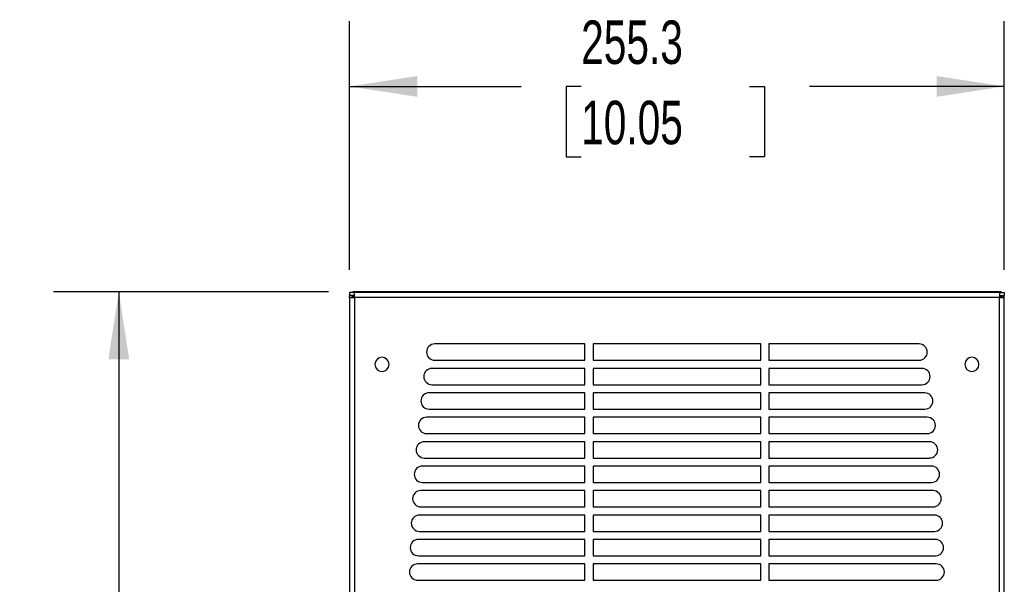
# Model space of a CAD drawing. Header units: millimetres. Extents: x 0 to 2235, y 0 to 1727.
# Tile 12 of 30: x 201 to 585, y 696 to 916. Entities that reach past the tile are written whole.
import ezdxf

# ---------------------------------------------------------------- set-up
doc = ezdxf.new("R2010")
doc.units = ezdxf.units.MM
doc.header["$LTSCALE"] = 8
doc.layers.add('DIMENSIONS', color=140, linetype='Continuous', lineweight=25)
doc.styles.add('SLDTEXTSTYLE0', font='TXT', dxfattribs={"width": 0.7})
doc.dimstyles.new('SLDDIMSTYLE1', dxfattribs={"dimtxt": 17.264063, "dimasz": 26.416, "dimexe": 0, "dimexo": 0.0625, "dimgap": 4.316016, "dimtad": 0, "dimtih": 1, "dimtoh": 1, "dimdec": 1, "dimrnd": 1e-09, "dimzin": 12, "dimdsep": 46, "dimtxsty": 'SLDTEXTSTYLE0', "dimsah": 1, "dimcen": 0.09, "dimadec": 0, "dimazin": 3, "dimtfac": 1, "dimtdec": 1, "dimtofl": 0, "dimtmove": 0, "dimatfit": 3, "dimfxl": 0, "dimfrac": 2, "dimtolj": 1, "dimtzin": 12, "dimarcsym": 0})

# ---------------------------------------------------------------- blocks, each defined once
blk = doc.blocks.new('_D_14')
at = {"layer": 'DIMENSIONS'}
for p, q in [((321.02, 810.09), (213.85, 810.09)), ((239.25, 810.09), (239.25, 596.95)), ((206.42, 565.64), (200.62, 565.64)), ((200.62, 565.64), (200.62, 538.21)), ((272.08, 565.64), (277.88, 565.64)), ((277.88, 565.64), (277.88, 538.21)), ((200.62, 538.21), (206.42, 538.21)), ((277.88, 538.21), (272.08, 538.21)), ((239.25, 298.02), (239.25, 534.34)), ((319.08, 298.02), (213.85, 298.02))]:
    blk.add_line(p, q, dxfattribs=at)
for points in [[(239.25, 810.09), (235.19, 783.67), (243.31, 783.67)], [(239.25, 298.02), (243.31, 324.44), (235.19, 324.44)]]:
    blk.add_solid(points, dxfattribs=at)
at = {"layer": 'DIMENSIONS', "char_height": 16.933, "attachment_point": 1, "style": 'SLDTEXTSTYLE0'}
for s, insert in [('512.1', (206.42, 591.34)), ('20.16', (206.42, 560.03))]:
    blk.add_mtext(s, dxfattribs=dict(at, insert=insert))
blk = doc.blocks.new('_D_15')
at = {"layer": 'DIMENSIONS'}
for p, q in [((329.25, 818.66), (329.25, 915.49)), ((584.53, 818.66), (584.53, 915.49)), ((329.25, 890.09), (396.15, 890.09)), ((419.54, 890.09), (413.75, 890.09)), ((413.75, 890.09), (413.75, 862.65)), ((485.21, 890.09), (491, 890.09)), ((491, 890.09), (491, 862.65)), ((584.53, 890.09), (508.6, 890.09)), ((413.75, 862.65), (419.54, 862.65)), ((491, 862.65), (485.21, 862.65))]:
    blk.add_line(p, q, dxfattribs=at)
for points in [[(329.25, 890.09), (355.66, 886.03), (355.66, 894.15)], [(584.53, 890.09), (558.12, 894.15), (558.12, 886.03)]]:
    blk.add_solid(points, dxfattribs=at)
at = {"layer": 'DIMENSIONS', "char_height": 16.933, "attachment_point": 1, "style": 'SLDTEXTSTYLE0'}
for s, insert in [('255.3', (419.54, 915.78)), ('10.05', (419.54, 884.48))]:
    blk.add_mtext(s, dxfattribs=dict(at, insert=insert))

msp = doc.modelspace()

# ---------------------------------------------------------------- linework, layer by layer
for p, q in [((582.59, 810.09), (331.18, 810.09)), ((331.18, 809.74), (331.18, 810.09)), ((582.59, 810.09), (582.59, 809.74)), ((329.25, 809.74), (329.25, 808.6)), ((331.1, 809.74), (329.25, 809.74)), ((331.1, 808.6), (329.25, 808.6)), ((330.39, 808.5), (329.25, 808.5)), ((329.25, 807.89), (329.25, 808.5)), ((329.25, 807.89), (329.25, 303.59)), ((329.25, 807.89), (330.39, 807.89)), ((330.39, 807.89), (330.39, 808.5)), ((331.18, 808.15), (330.39, 808.15)), ((582.68, 809.74), (331.1, 809.74)), ((331.1, 809.74), (331.1, 808.6)), ((331.18, 807.81), (331.18, 303.67)), ((582.6, 807.81), (331.18, 807.81)), ((582.59, 808.15), (583.39, 808.15)), ((582.6, 303.67), (582.6, 807.81)), ((582.68, 809.74), (582.68, 808.6)), ((582.68, 809.74), (584.53, 809.74)), ((582.68, 808.6), (584.53, 808.6)), ((583.39, 808.5), (584.53, 808.5)), ((583.39, 807.89), (583.39, 808.5)), ((584.53, 807.89), (583.39, 807.89)), ((584.53, 809.74), (584.53, 808.6)), ((584.53, 807.89), (584.53, 808.5)), ((584.53, 303.59), (584.53, 807.89)), ((329.24, 794.53), (329.25, 794.62)), ((329.24, 794.53), (329.24, 793.32)), ((329.24, 794.53), (329.25, 794.53)), ((329.24, 793.32), (329.24, 298.02)), ((329.24, 793.32), (329.25, 793.32)), ((421, 789.72), (362.44, 789.72)), ((421, 783.37), (421, 789.72)), ((424.17, 789.72), (424.17, 783.37)), ((489.61, 789.72), (424.17, 789.72)), ((489.61, 783.37), (489.61, 789.72)), ((551.33, 789.72), (492.78, 789.72)), ((492.78, 789.72), (492.78, 783.37)), ((362.44, 783.37), (421, 783.37)), ((424.17, 783.37), (489.61, 783.37)), ((492.78, 783.37), (551.33, 783.37)), ((421, 780.2), (361.35, 780.2)), ((421, 773.85), (421, 780.2)), ((424.17, 780.2), (424.17, 773.85)), ((489.61, 780.2), (424.17, 780.2)), ((489.61, 773.85), (489.61, 780.2)), ((552.43, 780.2), (492.78, 780.2)), ((492.78, 780.2), (492.78, 773.85)), ((361.35, 773.85), (421, 773.85)), ((424.17, 773.85), (489.61, 773.85)), ((492.78, 773.85), (552.43, 773.85)), ((421, 770.67), (360.25, 770.67)), ((421, 764.32), (421, 770.67)), ((424.17, 770.67), (424.17, 764.32)), ((489.61, 770.67), (424.17, 770.67)), ((489.61, 764.32), (489.61, 770.67)), ((553.53, 770.67), (492.78, 770.67)), ((492.78, 770.67), (492.78, 764.32)), ((360.25, 764.32), (421, 764.32)), ((424.17, 764.32), (489.61, 764.32)), ((492.78, 764.32), (553.53, 764.32)), ((421, 761.15), (359.26, 761.15)), ((421, 754.8), (421, 761.15)), ((424.17, 761.15), (424.17, 754.8)), ((489.61, 761.15), (424.17, 761.15)), ((489.61, 754.8), (489.61, 761.15)), ((554.51, 761.15), (492.78, 761.15)), ((492.78, 761.15), (492.78, 754.8)), ((359.26, 754.8), (421, 754.8)), ((424.17, 754.8), (489.61, 754.8)), ((492.78, 754.8), (554.51, 754.8)), ((421, 751.62), (358.39, 751.62)), ((421, 745.27), (421, 751.62)), ((489.61, 751.62), (424.17, 751.62)), ((424.17, 751.62), (424.17, 745.27)), ((489.61, 745.27), (489.61, 751.62)), ((555.38, 751.62), (492.78, 751.62)), ((492.78, 751.62), (492.78, 745.27)), ((358.39, 745.27), (421, 745.27)), ((424.17, 745.27), (489.61, 745.27)), ((492.78, 745.27), (555.38, 745.27)), ((421, 742.1), (357.64, 742.1)), ((421, 735.75), (421, 742.1)), ((424.17, 742.1), (424.17, 735.75)), ((489.61, 742.1), (424.17, 742.1)), ((489.61, 735.75), (489.61, 742.1)), ((556.13, 742.1), (492.78, 742.1)), ((492.78, 742.1), (492.78, 735.75)), ((357.64, 735.75), (421, 735.75)), ((424.17, 735.75), (489.61, 735.75)), ((492.78, 735.75), (556.13, 735.75)), ((421, 732.57), (357.01, 732.57)), ((421, 726.22), (421, 732.57)), ((424.17, 732.57), (424.17, 726.22)), ((489.61, 732.57), (424.17, 732.57)), ((489.61, 726.22), (489.61, 732.57)), ((556.77, 732.57), (492.78, 732.57)), ((492.78, 732.57), (492.78, 726.22)), ((357.01, 726.22), (421, 726.22)), ((424.17, 726.22), (489.61, 726.22)), ((492.78, 726.22), (556.77, 726.22)), ((421, 723.05), (356.49, 723.05)), ((421, 716.7), (421, 723.05)), ((424.17, 723.05), (424.17, 716.7)), ((489.61, 723.05), (424.17, 723.05)), ((489.61, 716.7), (489.61, 723.05)), ((557.29, 723.05), (492.78, 723.05)), ((492.78, 723.05), (492.78, 716.7)), ((356.49, 716.7), (421, 716.7)), ((424.17, 716.7), (489.61, 716.7)), ((492.78, 716.7), (557.29, 716.7)), ((421, 713.52), (356.08, 713.52)), ((421, 707.17), (421, 713.52)), ((424.17, 713.52), (424.17, 707.17)), ((489.61, 713.52), (424.17, 713.52)), ((489.61, 707.17), (489.61, 713.52)), ((557.69, 713.52), (492.78, 713.52)), ((492.78, 713.52), (492.78, 707.17)), ((356.08, 707.17), (421, 707.17)), ((424.17, 707.17), (489.61, 707.17)), ((492.78, 707.17), (557.69, 707.17)), ((421, 704), (355.79, 704)), ((421, 697.65), (421, 704)), ((424.17, 704), (424.17, 697.65)), ((489.61, 704), (424.17, 704)), ((489.61, 697.65), (489.61, 704)), ((557.98, 704), (492.78, 704)), ((492.78, 704), (492.78, 697.65)), ((355.79, 697.65), (421, 697.65)), ((424.17, 697.65), (489.61, 697.65)), ((492.78, 697.65), (557.98, 697.65))]:
    msp.add_line(p, q)
at = {"flags": 128}
for points in [[(329.3, 808.6), (329.28, 808.53), (329.28, 808.5)], [(584.5, 808.5), (584.49, 808.53), (584.48, 808.6)]]:
    msp.add_lwpolyline(points, dxfattribs=at)
for centre, radius, start, end in [((331.18, 808.15), 1.94, 90, 124.9867), ((582.59, 808.15), 1.94, 55.0133, 90), ((331.18, 808.15), 0.794, 146.0095, 180), ((582.59, 808.15), 0.794, 0, 33.9905), ((362.44, 786.55), 3.17, 90, 270), ((551.33, 786.55), 3.17, 360, 90), ((341.89, 781.77), 2.75, 0, 180), ((551.33, 786.55), 3.18, 270, 360), ((571.89, 781.77), 2.75, 0, 180), ((341.89, 781.77), 2.75, 180, 0), ((361.35, 777.02), 3.18, 90, 270), ((552.43, 777.02), 3.18, 360, 90), ((571.89, 781.77), 2.75, 180, 0), ((552.43, 777.02), 3.18, 270, 360), ((360.25, 767.5), 3.18, 90, 270), ((553.53, 767.5), 3.17, 360, 90), ((553.53, 767.5), 3.18, 270, 360), ((359.26, 757.97), 3.18, 90, 270), ((554.51, 757.97), 3.17, 0, 90), ((554.51, 757.97), 3.18, 270, 0), ((358.39, 748.45), 3.18, 90, 270), ((555.38, 748.45), 3.17, 0, 90), ((555.38, 748.45), 3.17, 270, 0), ((357.64, 738.92), 3.18, 90, 270), ((556.13, 738.92), 3.18, 0, 90), ((556.13, 738.92), 3.17, 270, 0), ((357.01, 729.4), 3.18, 90, 270), ((556.77, 729.4), 3.17, 0, 90), ((556.77, 729.4), 3.18, 270, 0), ((356.49, 719.87), 3.18, 90, 270), ((557.29, 719.87), 3.17, 0, 90), ((557.29, 719.87), 3.18, 270, 0), ((356.08, 710.35), 3.18, 90, 270), ((557.69, 710.35), 3.18, 0, 90), ((557.69, 710.35), 3.18, 270, 0), ((355.79, 700.82), 3.18, 90, 270), ((557.98, 700.82), 3.18, 0, 90), ((557.98, 700.82), 3.18, 270, 0)]:
    msp.add_arc(centre, radius, start, end)
for points, knots in [([(329.25, 807.89), (329.25, 807.88), (329.3, 807.88), (329.49, 807.86), (329.63, 807.86), (329.99, 807.84), (330.21, 807.83), (330.67, 807.82), (330.93, 807.81), (331.18, 807.81)], [0, 0, 0, 0, 0.25, 0.25, 0.5, 0.5, 0.75, 0.75, 1, 1, 1, 1]), ([(330.39, 807.89), (330.39, 807.88), (330.47, 807.86), (330.77, 807.83), (330.97, 807.82), (331.18, 807.81)], [0, 0, 0, 0, 0.5, 0.5, 1, 1, 1, 1]), ([(331.18, 807.81), (331.17, 808.06), (331.16, 808.31), (331.15, 808.78), (331.14, 809), (331.13, 809.35), (331.12, 809.5), (331.11, 809.69), (331.1, 809.74), (331.1, 809.74)], [0, 0, 0, 0, 0.25, 0.25, 0.5, 0.5, 0.75, 0.75, 1, 1, 1, 1]), ([(331.18, 807.81), (331.16, 808.01), (331.15, 808.22), (331.12, 808.51), (331.11, 808.6), (331.1, 808.6)], [0, 0, 0, 0, 0.5, 0.5, 1, 1, 1, 1]), ([(582.68, 809.74), (582.67, 809.74), (582.67, 809.69), (582.65, 809.5), (582.65, 809.35), (582.63, 809), (582.63, 808.78), (582.61, 808.31), (582.61, 808.06), (582.6, 807.81)], [0, 0, 0, 0, 0.25, 0.25, 0.5, 0.5, 0.75, 0.75, 1, 1, 1, 1]), ([(582.68, 808.6), (582.67, 808.6), (582.65, 808.51), (582.63, 808.22), (582.61, 808.01), (582.6, 807.81)], [0, 0, 0, 0, 0.5, 0.5, 1, 1, 1, 1]), ([(582.6, 807.81), (582.81, 807.82), (583.01, 807.83), (583.3, 807.86), (583.39, 807.88), (583.39, 807.89)], [0, 0, 0, 0, 0.5, 0.5, 1, 1, 1, 1]), ([(582.6, 807.81), (582.85, 807.81), (583.1, 807.82), (583.57, 807.83), (583.79, 807.84), (584.14, 807.86), (584.29, 807.86), (584.48, 807.88), (584.53, 807.88), (584.53, 807.89)], [0, 0, 0, 0, 0.25, 0.25, 0.5, 0.5, 0.75, 0.75, 1, 1, 1, 1])]:
    msp.add_open_spline(points, degree=3, knots=knots)

# ---------------------------------------------------------------- dimensions: what is measured, and where the dimension line sits
at = {"layer": 'DIMENSIONS'}
dim = msp.add_linear_dim(base=(584.53, 890.09), p1=(329.25, 808.5), p2=(584.53, 808.5), dimstyle='SLDDIMSTYLE1', dxfattribs=at)
dim.commit()
dim.dimension.update_dxf_attribs({"geometry": '_D_15', "text_midpoint": (452.38, 890.09), "dimtype": 160})
dim = msp.add_linear_dim(base=(239.25, 298.02), p1=(331.18, 810.09), p2=(329.24, 298.02), angle=90, dimstyle='SLDDIMSTYLE1', dxfattribs=at)
dim.commit()
dim.dimension.update_dxf_attribs({"geometry": '_D_14', "text_midpoint": (239.25, 565.64), "dimtype": 160})

doc.saveas('drawing.dxf')
